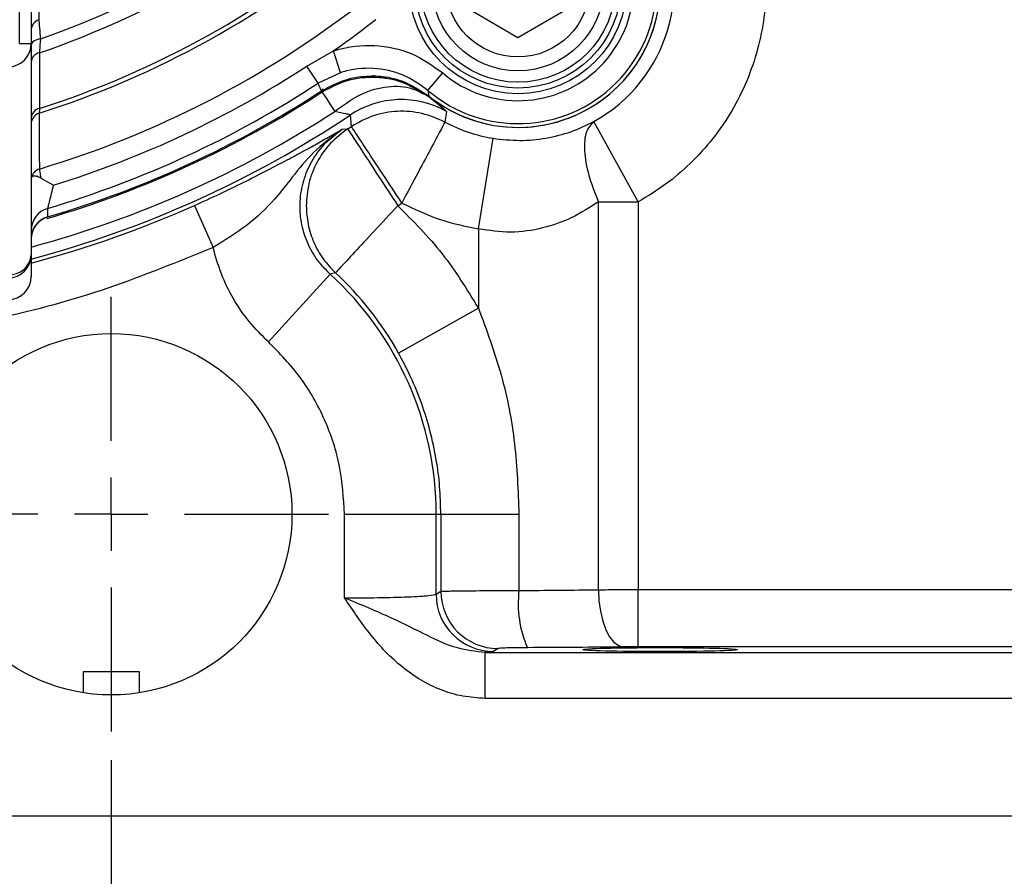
# Model space of a CAD drawing. Header units: inches. Extents: x 0.4 to 16.6, y 0.2 to 10.8.
# Tile 4 of 14: x 3.4 to 5.1, y 4.1 to 5.6. Entities that reach past the tile are written whole.
import ezdxf

# ---------------------------------------------------------------- set-up
doc = ezdxf.new("R2010")
doc.units = ezdxf.units.IN
doc.header["$MEASUREMENT"] = 0
doc.layers.add('SLD-0', color=7, linetype='Continuous', lineweight=25)
doc.styles.add('SLDTEXTSTYLE0', font='TXT', dxfattribs={"width": 0.75})
doc.dimstyles.new('SLDDIMSTYLE0', dxfattribs={"dimtxt": 0.145833, "dimasz": 0.13, "dimexe": 0, "dimexo": 0.0625, "dimgap": 0.036458, "dimtad": 0, "dimtih": 1, "dimtoh": 1, "dimdec": 1, "dimlfac": 1.55, "dimrnd": 1e-09, "dimzin": 12, "dimdsep": 46, "dimtxsty": 'SLDTEXTSTYLE0', "dimsah": 1, "dimcen": 0.09, "dimadec": 0, "dimazin": 3, "dimtfac": 1, "dimtdec": 1, "dimtofl": 0, "dimtmove": 0, "dimatfit": 3, "dimfxl": 0, "dimfrac": 2, "dimtolj": 1, "dimtzin": 12, "dimarcsym": 0})

# ---------------------------------------------------------------- blocks, each defined once
blk = doc.blocks.new('_D')
at = {"layer": 'SLD-0'}
for p, q in [((2.9559, 8.8951), (7.2961, 8.8951)), ((7.1711, 8.8951), (7.1711, 7.0572)), ((7.0095, 6.7959), (6.9651, 6.7959)), ((6.9651, 6.7959), (6.9651, 6.5642)), ((7.3327, 6.7959), (7.3771, 6.7959)), ((7.3771, 6.7959), (7.3771, 6.5642)), ((6.9651, 6.5642), (7.0095, 6.5642)), ((7.3771, 6.5642), (7.3327, 6.5642)), ((7.1711, 4.1617), (7.1711, 6.5346)), ((5.7816, 4.1617), (7.2961, 4.1617))]:
    blk.add_line(p, q, dxfattribs=at)
for points in [[(7.1711, 8.8951), (7.1511, 8.7651), (7.1911, 8.7651)], [(7.1711, 4.1617), (7.1911, 4.2917), (7.1511, 4.2917)]]:
    blk.add_solid(points, dxfattribs=at)
at = {"layer": 'SLD-0', "char_height": 0.14583, "attachment_point": 1, "style": 'SLDTEXTSTYLE0'}
for s, insert in [('7.3', (7.0365, 7.0135)), ('186', (7.0095, 6.7522))]:
    blk.add_mtext(s, dxfattribs=dict(at, insert=insert))
blk = doc.blocks.new('_D_1')
at = {"layer": 'SLD-0'}
for p, q in [((3.5308, 4.2598), (3.5308, 3.5121)), ((0.993, 4.1117), (0.993, 3.5121)), ((0.993, 3.6371), (1.9676, 3.6371)), ((2.1397, 3.6371), (2.0953, 3.6371)), ((2.0953, 3.6371), (2.0953, 3.4054)), ((2.4629, 3.6371), (2.5073, 3.6371)), ((2.5073, 3.6371), (2.5073, 3.4054)), ((3.5308, 3.6371), (2.6349, 3.6371)), ((2.0953, 3.4054), (2.1397, 3.4054)), ((2.5073, 3.4054), (2.4629, 3.4054))]:
    blk.add_line(p, q, dxfattribs=at)
for points in [[(0.993, 3.6371), (1.123, 3.6171), (1.123, 3.6571)], [(3.5308, 3.6371), (3.4008, 3.6571), (3.4008, 3.6171)]]:
    blk.add_solid(points, dxfattribs=at)
at = {"layer": 'SLD-0', "char_height": 0.14583, "attachment_point": 1, "style": 'SLDTEXTSTYLE0'}
for s, insert in [('3.9', (2.1667, 3.8547)), ('100', (2.1397, 3.5934))]:
    blk.add_mtext(s, dxfattribs=dict(at, insert=insert))
blk = doc.blocks.new('_D_2')
at = {"layer": 'SLD-0'}
for p, q in [((3.5308, 4.2598), (3.5308, 3.5121)), ((6.0686, 4.1117), (6.0686, 3.5121)), ((3.5308, 3.6371), (4.534, 3.6371)), ((4.706, 3.6371), (4.6617, 3.6371)), ((4.6617, 3.6371), (4.6617, 3.4054)), ((5.0293, 3.6371), (5.0736, 3.6371)), ((5.0736, 3.6371), (5.0736, 3.4054)), ((6.0686, 3.6371), (5.2013, 3.6371)), ((4.6617, 3.4054), (4.706, 3.4054)), ((5.0736, 3.4054), (5.0293, 3.4054))]:
    blk.add_line(p, q, dxfattribs=at)
for points in [[(3.5308, 3.6371), (3.6608, 3.6171), (3.6608, 3.6571)], [(6.0686, 3.6371), (5.9386, 3.6571), (5.9386, 3.6171)]]:
    blk.add_solid(points, dxfattribs=at)
at = {"layer": 'SLD-0', "char_height": 0.14583, "attachment_point": 1, "style": 'SLDTEXTSTYLE0'}
for s, insert in [('3.9', (4.733, 3.8547)), ('100', (4.706, 3.5934))]:
    blk.add_mtext(s, dxfattribs=dict(at, insert=insert))
blk = doc.blocks.new('_D_3')
at = {"layer": 'SLD-0'}
for p, q in [((4.0898, 6.9629), (6.5874, 6.9629)), ((6.4624, 6.9629), (6.4624, 6.0104)), ((6.3008, 5.7491), (6.2564, 5.7491)), ((6.2564, 5.7491), (6.2564, 5.5174)), ((6.6241, 5.7491), (6.6684, 5.7491)), ((6.6684, 5.7491), (6.6684, 5.5174)), ((6.2564, 5.5174), (6.3008, 5.5174)), ((6.6684, 5.5174), (6.6241, 5.5174)), ((6.4624, 4.1617), (6.4624, 5.4878)), ((5.7816, 4.1617), (6.5874, 4.1617))]:
    blk.add_line(p, q, dxfattribs=at)
for points in [[(6.4624, 6.9629), (6.4424, 6.8329), (6.4824, 6.8329)], [(6.4624, 4.1617), (6.4824, 4.2917), (6.4424, 4.2917)]]:
    blk.add_solid(points, dxfattribs=at)
at = {"layer": 'SLD-0', "char_height": 0.14583, "attachment_point": 1, "style": 'SLDTEXTSTYLE0'}
for s, insert in [('4.3', (6.3278, 5.9667)), ('110', (6.3008, 5.7054))]:
    blk.add_mtext(s, dxfattribs=dict(at, insert=insert))
blk = doc.blocks.new('SW_CENTERMARKSYMBOL_1')
at = {"layer": 'SLD-0', "color": 0}
for p, q in [((0, 0.129), (0, 0.3822)), ((0, 0), (0, 0.0645)), ((-0.129, 0), (-0.3822, 0)), ((0, 0), (-0.0645, 0)), ((0, 0), (0, -0.0645)), ((0, 0), (0.0645, 0)), ((0.129, 0), (0.3822, 0)), ((0, -0.129), (0, -0.3822))]:
    blk.add_line(p, q, dxfattribs=at)

msp = doc.modelspace()

# ---------------------------------------------------------------- linework, layer by layer
at = {"color": 7, "linetype": 'Continuous', "lineweight": 25}
for p, q in [((4.2459, 5.5298), (4.1653, 5.5763)), ((4.3266, 5.5763), (4.2459, 5.5298)), ((3.3696, 5.5195), (3.3696, 5.5751)), ((3.3898, 5.5751), (3.3898, 5.5195)), ((3.3696, 5.5195), (3.3898, 5.5195)), ((3.3898, 5.5195), (3.3898, 5.1479)), ((3.8749, 5.4801), (3.9213, 5.5067)), ((3.9336, 5.4684), (3.9213, 5.5067)), ((3.8946, 5.4499), (3.8749, 5.4801)), ((3.9336, 5.4684), (3.8946, 5.4499)), ((3.9882, 5.4625), (3.9895, 5.463)), ((3.9882, 5.4625), (3.9912, 5.4626)), ((3.9912, 5.4626), (3.9945, 5.4626)), ((4.0049, 5.4625), (4.0156, 5.4595)), ((4.0875, 5.4372), (4.1137, 5.4679)), ((3.9015, 5.4345), (3.9031, 5.4402)), ((3.953, 5.3739), (3.9515, 5.394)), ((4.1202, 5.4002), (4.1175, 5.3815)), ((3.9368, 5.3688), (3.9464, 5.3695)), ((4.4577, 5.2413), (4.3795, 5.3823)), ((4.1765, 5.1938), (4.2023, 5.353)), ((3.677, 5.2349), (3.7099, 5.1613)), ((4.0346, 5.2345), (4.0418, 5.2392)), ((4.3874, 4.5593), (4.3874, 5.2413)), ((4.4577, 5.2413), (4.4577, 4.5595)), ((3.4188, 5.2148), (3.4188, 5.2147)), ((4.1765, 5.1938), (4.1765, 5.0543)), ((3.3898, 5.1479), (3.3898, 5.1097)), ((3.807, 4.9951), (3.9155, 5.1143)), ((3.925, 5.1164), (3.9155, 5.1143)), ((4.1765, 5.0543), (4.0359, 4.9754)), ((3.9409, 4.5449), (3.9409, 4.692)), ((3.9409, 4.692), (4.102, 4.692)), ((4.102, 4.5515), (4.102, 4.692)), ((4.102, 4.692), (4.1103, 4.692)), ((4.1103, 4.692), (4.1103, 4.5565)), ((4.1103, 4.692), (4.2477, 4.692)), ((4.2477, 4.692), (4.2477, 4.558)), ((4.102, 4.5515), (4.1103, 4.5565)), ((4.4577, 4.4589), (4.4577, 4.5595)), ((4.4577, 4.5595), (5.318, 4.5595)), ((4.2026, 4.4509), (4.1885, 4.4489)), ((4.2109, 4.4559), (4.2026, 4.4509)), ((5.318, 4.4589), (4.4577, 4.4589)), ((4.1885, 4.3683), (4.1885, 4.4489)), ((4.1885, 4.4489), (5.4582, 4.4489)), ((3.4814, 4.415), (3.4814, 4.3782)), ((3.5562, 4.415), (3.4814, 4.415)), ((3.5801, 4.415), (3.5562, 4.415)), ((3.5801, 4.3782), (3.5801, 4.415)), ((5.4582, 4.3683), (4.1885, 4.3683)), ((1.6033, 4.1617), (5.4582, 4.1617))]:
    msp.add_line(p, q, dxfattribs=at)
at = {"color": 7, "linetype": 'Continuous', "lineweight": 25, "flags": 128}
for points in [[(3.4031, 5.5931), (3.4031, 5.5899), (3.4032, 5.5772), (3.4032, 5.5615)], [(3.4061, 5.5276), (3.4027, 5.5271), (3.3996, 5.5262), (3.3968, 5.525), (3.3944, 5.5236), (3.3924, 5.522), (3.391, 5.5202), (3.3901, 5.5183), (3.3898, 5.5164)], [(3.4187, 5.2298), (3.4188, 5.2235), (3.4188, 5.2148)], [(4.3874, 4.5593), (4.3884, 4.54), (4.391, 4.5214), (4.3951, 4.5042), (4.4006, 4.489), (4.4072, 4.4765), (4.4147, 4.4671), (4.4228, 4.4611), (4.4313, 4.4587)]]:
    msp.add_lwpolyline(points, dxfattribs=at)
at = {"color": 7, "linetype": 'Continuous', "lineweight": 25}
for centre, radius in [((4.2459, 5.6229), 0.1915), ((4.2459, 5.6229), 0.1815), ((4.2459, 5.6229), 0.1714), ((4.2459, 5.6229), 0.1513), ((4.2459, 5.6229), 0.1268), ((3.5308, 4.692), 0.3177)]:
    msp.add_circle(centre, radius, dxfattribs=at)
at = {"color": 8, "linetype": 'Continuous', "lineweight": 25}
for radius, start, end in [(1.5424, 288.852, 24.7693), (1.5199, 289.211, 23.2922), (1.8241, 286.3001, 303.0786), (1.8649, 285.0381, 303.0786), (1.8853, 284.8715, 303.6814), (1.8922, 284.8163, 294.0485)]:
    msp.add_arc((2.9059, 6.9629), radius, start, end, dxfattribs=at)
at = {"color": 7, "linetype": 'Continuous', "lineweight": 25}
for centre, radius, start, end in [((2.9059, 6.9629), 1.4516, 261.8785, 8.1215), ((2.9059, 6.9629), 1.4113, 261.8785, 8.1215), ((4.246, 5.6228), 0.244, 229.4979, 40.5021), ((4.246, 5.6228), 0.2506, 231.2653, 38.7347), ((4.246, 5.6228), 0.2506, 270, 38.7347), ((4.246, 5.6228), 0.2037, 229.4979, 40.5021), ((4.246, 5.6228), 0.275, 299.0258, 27.9026), ((2.9059, 6.9629), 1.6353, 287.7563, 310.3419), ((2.9059, 6.9629), 1.6431, 287.6426, 310.3419), ((2.9059, 6.9629), 1.7369, 286.6719, 307.8828), ((3.4099, 5.5426), 0.0201, 109.3645, 179.9488), ((2.9059, 6.9629), 1.7752, 304.8885, 307.8828), ((3.4076, 5.4857), 0.0179, 100.7143, 176.7593), ((2.9059, 6.9629), 1.7713, 287.1729, 303.1634), ((2.9059, 6.9629), 1.8074, 286.4824, 303.1634), ((2.9059, 6.9629), 1.8219, 286.35, 303.0877), ((4.0409, 5.2597), 0.1614, 60.5524, 123.6555), ((4.246, 5.6228), 0.2506, 231.2653, 270), ((3.4077, 5.3879), 0.0179, 99.8931, 176.7103), ((3.4097, 5.378), 0.0199, 106.9737, 179.7788), ((2.9059, 6.9629), 1.903, 303.1456, 303.3834), ((4.246, 5.6228), 0.2733, 241.9655, 260.7916), ((3.4098, 5.2797), 0.02, 106.0868, 169.6775), ((3.43, 5.1912), 0.0402, 106.324, 179.9451), ((3.43, 5.1761), 0.0402, 106.1931, 179.945), ((3.3521, 5.1509), 0.0379, 266.0742, 355.4441), ((3.3495, 5.1479), 0.0403, 269.9756, 359.9756), ((3.3495, 5.1097), 0.0403, 270, 0), ((3.3495, 5.1098), 0.0403, 269.9756, 359.9756), ((3.5308, 4.692), 0.5713, 0, 47.6639), ((3.5308, 4.692), 0.5793, 29.2964, 47.1184), ((4.2111, 4.5566), 0.1007, 180.0591, 269.9059), ((4.4404, 4.535), 0.194, 173.1872, 203.5724), ((4.2027, 4.5516), 0.1007, 180.0591, 269.9059)]:
    msp.add_arc(centre, radius, start, end, dxfattribs=at)
msp.add_ellipse((3.3495, 5.5195), major_axis=(0, 0.0408), ratio=0.989063, start_param=3.141593, end_param=4.712389, dxfattribs=at)
msp.add_ellipse((4.496, 4.454), major_axis=(0.1361, 0), ratio=0.026186, dxfattribs=at)
for points, knots in [([(4.6823, 5.6228), (4.6816, 5.6038), (4.6802, 5.5658), (4.6684, 5.5091), (4.6497, 5.4537), (4.6231, 5.4008), (4.5897, 5.3519), (4.5504, 5.3086), (4.5065, 5.2708), (4.474, 5.2512), (4.4577, 5.2413)], [0, 0, 0, 0, 0.122744, 0.245503, 0.372737, 0.5, 0.627234, 0.754497, 0.877241, 1, 1, 1, 1]), ([(3.4032, 5.5615), (3.4033, 5.5608), (3.4035, 5.5588), (3.4044, 5.5483), (3.4055, 5.5345), (3.4061, 5.5276)], [0, 0, 0, 0, 0.22286, 0.613289, 1, 1, 1, 1]), ([(3.4061, 5.5276), (3.4055, 5.5202), (3.4049, 5.5109), (3.4044, 5.5045), (3.4043, 5.5032)], [0, 0, 0, 0, 0.798196, 1, 1, 1, 1]), ([(3.9213, 5.5067), (3.9257, 5.508), (3.9517, 5.5157), (4.0022, 5.5189), (4.0653, 5.503), (4.0987, 5.4788), (4.1137, 5.4679)], [0, 0, 0, 0, 0.067291, 0.398, 0.728909, 1, 1, 1, 1]), ([(3.4043, 5.5032), (3.4043, 5.4963), (3.4045, 5.4636), (3.4046, 5.4311), (3.4046, 5.4055)], [0, 0, 0, 0, 0.213576, 1, 1, 1, 1]), ([(4.0875, 5.4372), (4.0755, 5.446), (4.0488, 5.4653), (3.9983, 5.4782), (3.9579, 5.4756), (3.9371, 5.4695), (3.9336, 5.4684)], [0, 0, 0, 0, 0.271237, 0.602164, 0.932744, 1, 1, 1, 1]), ([(3.9005, 5.4364), (3.9166, 5.4449), (3.9387, 5.4565), (3.9693, 5.4618), (3.9821, 5.4623), (3.9882, 5.4625)], [0, 0, 0, 0, 0.584451, 0.802874, 1, 1, 1, 1]), ([(3.9015, 5.4345), (3.916, 5.4422), (3.9457, 5.458), (3.9933, 5.4624), (4.0439, 5.4546), (4.0725, 5.4365), (4.0897, 5.4257)], [0, 0, 0, 0, 0.243881, 0.500124, 0.69965, 1, 1, 1, 1]), ([(3.9895, 5.463), (3.994, 5.4628), (4.0117, 5.4622), (4.0475, 5.4547), (4.074, 5.4374), (4.0892, 5.4274)], [0, 0, 0, 0, 0.125551, 0.495144, 1, 1, 1, 1]), ([(3.9912, 5.4626), (3.9908, 5.4627), (3.9903, 5.4628), (3.9897, 5.4629), (3.9895, 5.463), (3.9895, 5.463)], [0, 0, 0, 0, 0.615731, 0.960281, 1, 1, 1, 1]), ([(3.9005, 5.4364), (3.8994, 5.4389), (3.8974, 5.4434), (3.8955, 5.4479), (3.8946, 5.4499)], [0, 0, 0, 0, 0.549647, 1, 1, 1, 1]), ([(3.9238, 5.4002), (3.9373, 5.4103), (3.9651, 5.4311), (4.0116, 5.4453), (4.056, 5.445), (4.0787, 5.432), (4.0897, 5.4257)], [0, 0, 0, 0, 0.243136, 0.5, 0.756864, 1, 1, 1, 1]), ([(4.0875, 5.4372), (4.0878, 5.4359), (4.0883, 5.4325), (4.0889, 5.4293), (4.0892, 5.4274)], [0, 0, 0, 0, 0.423273, 1, 1, 1, 1]), ([(4.0897, 5.4257), (4.0983, 5.4188), (4.1162, 5.4044), (4.1188, 5.4017), (4.1202, 5.4002)], [0, 0, 0, 0, 0.4781251, 1, 1, 1, 1]), ([(3.4046, 5.4055), (3.4044, 5.4024), (3.4041, 5.3987), (3.4039, 5.3973), (3.4039, 5.3971)], [0, 0, 0, 0, 0.8482658, 1, 1, 1, 1]), ([(3.4039, 5.3971), (3.4039, 5.3949), (3.404, 5.3844), (3.4041, 5.3516), (3.4042, 5.3211), (3.4042, 5.299)], [0, 0, 0, 0, 0.0643399, 0.3216995, 1, 1, 1, 1]), ([(3.9515, 5.394), (3.9511, 5.3943), (3.9503, 5.3948), (3.9415, 5.3961), (3.9308, 5.3986), (3.9238, 5.4002)], [0, 0, 0, 0, 0.249706, 0.501477, 1, 1, 1, 1]), ([(4.1175, 5.3815), (4.1043, 5.3873), (4.0778, 5.3989), (4.0342, 5.402), (3.991, 5.3948), (3.9657, 5.3808), (3.953, 5.3739)], [0, 0, 0, 0, 0.25, 0.5, 0.75, 1, 1, 1, 1]), ([(3.677, 5.2349), (3.6918, 5.2416), (3.7214, 5.2551), (3.7633, 5.2754), (3.8021, 5.295), (3.8366, 5.3131), (3.8668, 5.3294), (3.8928, 5.3438), (3.9158, 5.3567), (3.9298, 5.3648), (3.9368, 5.3688)], [0, 0, 0, 0, 0.122724, 0.246183, 0.367905, 0.495039, 0.619857, 0.745736, 0.872734, 1, 1, 1, 1]), ([(3.9368, 5.3688), (3.9193, 5.3558), (3.886, 5.3312), (3.8505, 5.2862), (3.8157, 5.242), (3.7724, 5.1994), (3.73, 5.1736), (3.7099, 5.1613)], [0, 0, 0, 0, 0.215533, 0.40989, 0.57825, 0.799079, 1, 1, 1, 1]), ([(3.9155, 5.1143), (3.907, 5.1231), (3.8898, 5.1409), (3.8727, 5.174), (3.863, 5.2097), (3.8619, 5.2468), (3.8692, 5.2832), (3.8847, 5.3169), (3.9071, 5.3467), (3.9269, 5.3614), (3.9368, 5.3688)], [0, 0, 0, 0, 0.124904, 0.250073, 0.374854, 0.499485, 0.624616, 0.749619, 0.874496, 1, 1, 1, 1]), ([(3.9464, 5.3695), (3.936, 5.3616), (3.9147, 5.3454), (3.8916, 5.312), (3.8764, 5.2743), (3.8745, 5.2476), (3.8736, 5.2345)], [0, 0, 0, 0, 0.246118, 0.5, 0.753882, 1, 1, 1, 1]), ([(4.2023, 5.353), (4.2179, 5.3512), (4.2496, 5.3477), (4.2963, 5.3525), (4.3406, 5.3637), (4.3663, 5.376), (4.3795, 5.3823)], [0, 0, 0, 0, 0.2394, 0.484338, 0.736576, 1, 1, 1, 1]), ([(4.3795, 5.3823), (4.3745, 5.3772), (4.3642, 5.3667), (4.3615, 5.3326), (4.3686, 5.2893), (4.3812, 5.257), (4.3874, 5.2413)], [0, 0, 0, 0, 0.242922, 0.5, 0.757078, 1, 1, 1, 1]), ([(3.3901, 5.2833), (3.3907, 5.2846), (3.3918, 5.2872), (3.3962, 5.2876), (3.4016, 5.2862), (3.4053, 5.2842), (3.4066, 5.2835)], [0, 0, 0, 0, 0.295655, 0.579466, 0.848349, 1, 1, 1, 1]), ([(3.4042, 5.299), (3.4044, 5.2981), (3.4046, 5.2963), (3.4055, 5.2904), (3.4063, 5.2852), (3.4066, 5.2835)], [0, 0, 0, 0, 0.342073, 0.78066, 1, 1, 1, 1]), ([(3.4066, 5.2835), (3.4118, 5.2804), (3.4189, 5.2762), (3.4268, 5.2718), (3.4289, 5.2706), (3.4289, 5.2706)], [0, 0, 0, 0, 0.730944, 0.992246, 1, 1, 1, 1]), ([(3.4289, 5.2706), (3.4286, 5.2694), (3.427, 5.2632), (3.4243, 5.2526), (3.4214, 5.2409), (3.4193, 5.2324), (3.4189, 5.2307), (3.4187, 5.2298)], [0, 0, 0, 0, 0.062631, 0.318116, 0.556054, 0.780978, 1, 1, 1, 1]), ([(3.8736, 5.2345), (3.8742, 5.2236), (3.8755, 5.2015), (3.8861, 5.1697), (3.9021, 5.1403), (3.9174, 5.1244), (3.925, 5.1164)], [0, 0, 0, 0, 0.247346, 0.5, 0.752654, 1, 1, 1, 1]), ([(4.3874, 5.2413), (4.3719, 5.2313), (4.3419, 5.2118), (4.2893, 5.1936), (4.2333, 5.1853), (4.1953, 5.191), (4.1765, 5.1938)], [0, 0, 0, 0, 0.257678, 0.49917, 0.75154, 1, 1, 1, 1]), ([(3.3956, 5.1965), (3.3982, 5.2001), (3.4035, 5.2075), (3.4125, 5.2127), (3.4178, 5.2144), (3.4188, 5.2147)], [0, 0, 0, 0, 0.441375, 0.898486, 1, 1, 1, 1]), ([(3.3928, 5.1905), (3.3931, 5.1916), (3.3937, 5.1938), (3.395, 5.1956), (3.3956, 5.1964)], [0, 0, 0, 0, 0.519098, 1, 1, 1, 1]), ([(3.7099, 5.1613), (3.6486, 5.1361), (3.5259, 5.0858), (3.3335, 5.0329), (3.2024, 5.0134), (3.1368, 5.0036)], [0, 0, 0, 0, 0.333257, 0.666732, 1, 1, 1, 1]), ([(3.807, 4.9951), (3.7954, 5.0066), (3.7723, 5.0296), (3.7448, 5.0703), (3.7229, 5.1142), (3.7142, 5.1456), (3.7099, 5.1613)], [0, 0, 0, 0, 0.249952, 0.499881, 0.750751, 1, 1, 1, 1]), ([(4.1765, 5.0543), (4.1908, 5.0156), (4.2195, 4.9383), (4.243, 4.816), (4.2462, 4.7334), (4.2477, 4.692)], [0, 0, 0, 0, 0.3325197, 0.6656392, 1, 1, 1, 1]), ([(3.9409, 4.692), (3.9392, 4.7201), (3.9359, 4.777), (3.9083, 4.8588), (3.8664, 4.9342), (3.8267, 4.975), (3.807, 4.9951)], [0, 0, 0, 0, 0.247277, 0.5, 0.752723, 1, 1, 1, 1]), ([(4.1103, 4.692), (4.1099, 4.7083), (4.1092, 4.7404), (4.1027, 4.7895), (4.0923, 4.8381), (4.0771, 4.8869), (4.0587, 4.9326), (4.0433, 4.9616), (4.0359, 4.9754)], [0, 0, 0, 0, 0.165301, 0.324245, 0.501748, 0.667475, 0.841969, 1, 1, 1, 1]), ([(4.1103, 4.5565), (4.1137, 4.5567), (4.1195, 4.557), (4.1519, 4.5575), (4.194, 4.5578), (4.2302, 4.5579), (4.2477, 4.558)], [0, 0, 0, 0, 0.285011, 0.499936, 0.757669, 1, 1, 1, 1]), ([(4.2477, 4.558), (4.2716, 4.5581), (4.3198, 4.5584), (4.3648, 4.559), (4.3874, 4.5593)], [0, 0, 0, 0, 0.4960907, 1, 1, 1, 1]), ([(4.3874, 4.5593), (4.3988, 4.5594), (4.4213, 4.5595), (4.4456, 4.5595), (4.4577, 4.5595)], [0, 0, 0, 0, 0.5043089, 1, 1, 1, 1]), ([(3.9409, 4.5449), (3.9609, 4.545), (4.002, 4.5452), (4.0552, 4.5467), (4.0928, 4.5489), (4.099, 4.5506), (4.102, 4.5515)], [0, 0, 0, 0, 0.24353, 0.499859, 0.759237, 1, 1, 1, 1]), ([(4.1885, 4.4489), (4.1718, 4.4508), (4.1354, 4.4547), (4.0828, 4.4807), (4.0333, 4.5053), (3.9837, 4.5272), (3.9554, 4.5389), (3.9409, 4.5449)], [0, 0, 0, 0, 0.184892, 0.402524, 0.672619, 0.831213, 1, 1, 1, 1]), ([(4.1885, 4.3683), (4.1753, 4.3691), (4.1487, 4.3706), (4.1106, 4.3822), (4.0747, 4.3996), (4.0421, 4.4226), (4.0127, 4.4498), (3.9867, 4.4799), (3.9631, 4.5118), (3.9483, 4.5339), (3.9409, 4.5449)], [0, 0, 0, 0, 0.124927, 0.250101, 0.372676, 0.500524, 0.625073, 0.749501, 0.874662, 1, 1, 1, 1]), ([(4.2625, 4.4574), (4.256, 4.4573), (4.2424, 4.4572), (4.2256, 4.4569), (4.2138, 4.4564), (4.2118, 4.456), (4.2109, 4.4559)], [0, 0, 0, 0, 0.242381, 0.499949, 0.757547, 1, 1, 1, 1]), ([(4.4313, 4.4587), (4.4041, 4.4584), (4.3499, 4.4578), (4.2917, 4.4575), (4.2625, 4.4574)], [0, 0, 0, 0, 0.500007, 1, 1, 1, 1]), ([(4.4577, 4.4589), (4.4531, 4.4589), (4.444, 4.4589), (4.4355, 4.4588), (4.4313, 4.4587)], [0, 0, 0, 0, 0.499992, 1, 1, 1, 1])]:
    msp.add_open_spline(points, degree=3, knots=knots, dxfattribs=at)
for points in [[(3.9015, 5.4345), (3.9026, 5.4327), (3.905, 5.4291), (3.9175, 5.4099), (3.9238, 5.4002)], [(3.9464, 5.3695), (3.948, 5.3671), (3.9512, 5.3623), (3.9717, 5.3309), (4.0005, 5.2867), (4.0232, 5.2519), (4.0346, 5.2345)], [(4.0418, 5.2392), (4.0303, 5.2566), (4.0075, 5.2913), (3.9784, 5.3353), (3.9578, 5.3666), (3.9546, 5.3714), (3.953, 5.3739)], [(4.1175, 5.3815), (4.1162, 5.379), (4.1135, 5.3739), (4.0959, 5.3408), (4.0711, 5.2943), (4.0515, 5.2576), (4.0418, 5.2392)], [(4.0346, 5.2345), (4.0206, 5.2195), (3.9927, 5.1894), (3.957, 5.151), (3.9315, 5.1234), (3.9271, 5.1188), (3.925, 5.1164)], [(4.0346, 5.2345), (4.0618, 5.2072), (4.1161, 5.1527), (4.1563, 5.0871), (4.1765, 5.0543)], [(4.0418, 5.2392), (4.0633, 5.2289), (4.1063, 5.2082), (4.1531, 5.1986), (4.1765, 5.1938)], [(4.3874, 5.2413), (4.3986, 5.2413), (4.4212, 5.2413), (4.4455, 5.2413), (4.4577, 5.2413)]]:
    msp.add_open_spline(points, degree=3, dxfattribs=at)

# ---------------------------------------------------------------- block references
at = {"layer": 'SLD-0'}
msp.add_blockref('SW_CENTERMARKSYMBOL_1', (3.5308, 4.692), dxfattribs=at)

# ---------------------------------------------------------------- dimensions: what is measured, and where the dimension line sits
for base, p1, picture, middle in [((7.1711, 4.1617), (2.9059, 8.8951), '_D', (7.1711, 6.7959)), ((6.4624, 4.1617), (4.0398, 6.9629), '_D_3', (6.4624, 5.7491))]:
    dim = msp.add_linear_dim(base=base, p1=p1, p2=(5.7316, 4.1617), angle=90, dimstyle='SLDDIMSTYLE0', dxfattribs=at)
    dim.commit()
    dim.dimension.update_dxf_attribs({"geometry": picture, "text_midpoint": middle, "dimtype": 160})
for p1, picture, middle in [((0.993, 4.1617), '_D_1', (2.3013, 3.6371)), ((6.0686, 4.1617), '_D_2', (4.8677, 3.6371))]:
    dim = msp.add_linear_dim(base=(3.5308, 3.6371), p1=p1, p2=(3.5308, 4.3098), dimstyle='SLDDIMSTYLE0', dxfattribs=at)
    dim.commit()
    dim.dimension.update_dxf_attribs({"geometry": picture, "text_midpoint": middle, "dimtype": 160})

doc.saveas('drawing.dxf')
